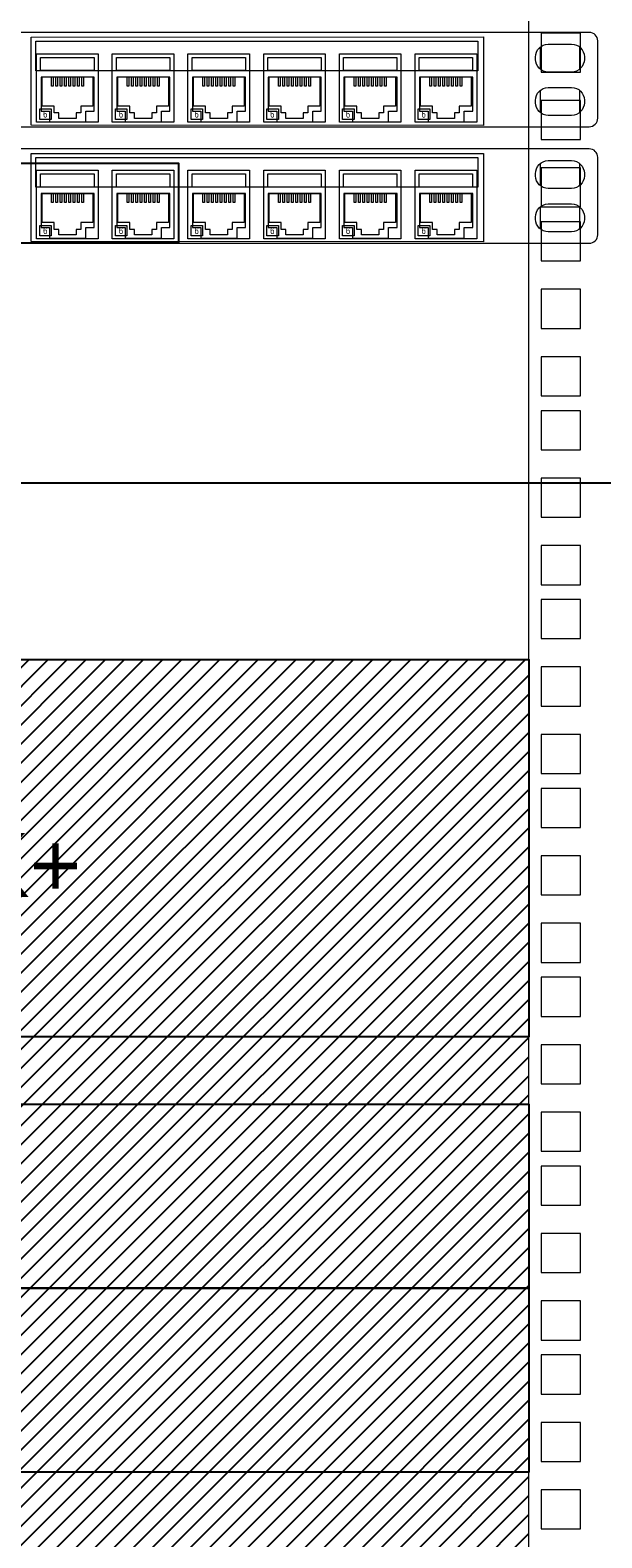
# Model space of a CAD drawing. Header units: millimetres. Extents: x -1087 to 3984, y -274 to 1871.
# Tile 5 of 16: x -539 to -405, y 727 to 1081. Entities that reach past the tile are written whole.
import ezdxf
from ezdxf.enums import TextEntityAlignment as Align

# ---------------------------------------------------------------- set-up
doc = ezdxf.new("R2010")
doc.units = ezdxf.units.MM
for name, color, linetype, lineweight in [('2DE_OBJ_BKT-pp', 93, 'Continuous', 5), ('2DE_TXT', 7, 'Continuous', 9), ('CP_DETAL', 33, 'Continuous', 9)]:
    doc.layers.add(name, color=color, linetype=linetype, lineweight=lineweight)
doc.layers.add('_IE_Gniazdo_LAN_TV', color=5, linetype='Continuous')
doc.layers.add('_IE_Punkt_GPD_PPD', color=5, linetype='Continuous')
doc.styles.add('CP_ATTR', font='ARIAL.TTF')
doc.styles.get("Standard").update_dxf_attribs({"font": 'ARIAL.TTF'})

# ---------------------------------------------------------------- blocks, each defined once
blk = doc.blocks.new('2d_bkt_switchward_1_04_5py1std')
at = {"layer": 'CP_DETAL'}
for points in [[(625, 60), (625, 1930), (625, 1930)], [(627.9, 1294.7), (637.1, 1294.7), (637.1, 1303.9), (627.9, 1303.9), (627.9, 1294.7)], [(627.9, 1278.82), (637.1, 1278.82), (637.1, 1288.02), (627.9, 1288.02), (627.9, 1278.82)], [(627.9, 1262.95), (637.1, 1262.95), (637.1, 1272.15), (627.9, 1272.15), (627.9, 1262.95)], [(627.9, 1250.25), (637.1, 1250.25), (637.1, 1259.45), (627.9, 1259.45), (627.9, 1250.25)], [(627.9, 1234.38), (637.1, 1234.38), (637.1, 1243.57), (627.9, 1243.57), (627.9, 1234.38)], [(627.9, 1218.5), (637.1, 1218.5), (637.1, 1227.7), (627.9, 1227.7), (627.9, 1218.5)], [(627.9, 1205.8), (637.1, 1205.8), (637.1, 1215), (627.9, 1215), (627.9, 1205.8)], [(627.9, 1189.93), (637.1, 1189.93), (637.1, 1199.13), (627.9, 1199.13), (627.9, 1189.93)], [(627.9, 1174.05), (637.1, 1174.05), (637.1, 1183.25), (627.9, 1183.25), (627.9, 1174.05)], [(627.9, 1161.35), (637.1, 1161.35), (637.1, 1170.55), (627.9, 1170.55), (627.9, 1161.35)], [(627.9, 1145.48), (637.1, 1145.48), (637.1, 1154.68), (627.9, 1154.68), (627.9, 1145.48)], [(627.9, 1129.6), (637.1, 1129.6), (637.1, 1138.8), (627.9, 1138.8), (627.9, 1129.6)], [(627.9, 1116.9), (637.1, 1116.9), (637.1, 1126.1), (627.9, 1126.1), (627.9, 1116.9)], [(627.9, 1101.03), (637.1, 1101.03), (637.1, 1110.23), (627.9, 1110.23), (627.9, 1101.03)], [(627.9, 1085.15), (637.1, 1085.15), (637.1, 1094.35), (627.9, 1094.35), (627.9, 1085.15)], [(627.9, 1072.45), (637.1, 1072.45), (637.1, 1081.65), (627.9, 1081.65), (627.9, 1072.45)], [(627.9, 1056.58), (637.1, 1056.58), (637.1, 1065.78), (627.9, 1065.78), (627.9, 1056.58)], [(627.9, 1040.7), (637.1, 1040.7), (637.1, 1049.9), (627.9, 1049.9), (627.9, 1040.7)], [(627.9, 1028), (637.1, 1028), (637.1, 1037.2), (627.9, 1037.2), (627.9, 1028)], [(627.9, 1012.13), (637.1, 1012.13), (637.1, 1021.32), (627.9, 1021.32), (627.9, 1012.13)], [(627.9, 996.25), (637.1, 996.25), (637.1, 1005.45), (627.9, 1005.45), (627.9, 996.25)], [(627.9, 983.55), (637.1, 983.55), (637.1, 992.75), (627.9, 992.75), (627.9, 983.55)], [(627.9, 967.68), (637.1, 967.68), (637.1, 976.88), (627.9, 976.88), (627.9, 967.68)], [(627.9, 951.8), (637.1, 951.8), (637.1, 961), (627.9, 961), (627.9, 951.8)]]:
    blk.add_lwpolyline(points, dxfattribs=at)
at = {"style": 'CP_ATTR', "flags": 9}
for tag in ['ARTICLE', 'PRODUCT-TYPE', 'PRODUCER', 'CHARACTER', 'OTHER']:
    blk.add_attdef(tag, text='', height=0.00005, dxfattribs=at).set_placement((167.41, 67.69), align=Align.MIDDLE_LEFT)
at = {"layer": '2DE_TXT', "style": 'CP_ATTR', "width": 0.8}
for tag, p in [('NAME', (7.18, 2020.54)), ('ORDER-NO', (7.18, 2002.94))]:
    blk.add_attdef(tag, text='', height=10, dxfattribs=at).set_placement(p, align=Align.MIDDLE_LEFT)
blk = doc.blocks.new('2hpn_bkt_55_erfvrtvr_pu')
for p, q in [((460.2, -2.63), (460.2, 2.63)), ((469.4, 2.63), (469.4, -2.63)), ((460.2, -12.83), (460.2, -7.57)), ((469.4, -7.57), (469.4, -12.83))]:
    blk.add_line(p, q)
for points in [[(-6.9, -16.15), (-6.9, -16.15), (-6.9, -16.15), (-6.9, -16.15), (471.7, -16.15), (471.7, -16.15), (471.7, -16.15, 0.41425), (473.7, -14.15), (473.7, -14.15), (473.7, 4.05, 0.414021), (471.7, 6.05), (471.7, 6.05), (-6.9, 6.05, 0.414214), (-8.9, 4.33), (-8.9, 4.33), (-8.9, -14.25, 0.414214), (-6.9, -16.15), (-6.9, -16.15)], [(462.05, 3.3), (462.05, 3.3), (467.55, 3.3, -0.401538), (470.55, 0.3), (470.55, 0.3), (470.55, -0.3, -0.401538), (467.55, -3.3), (467.55, -3.3), (462.05, -3.3, -0.401538), (459.05, -0.3), (459.05, -0.3), (459.05, 0.2, -0.409645), (462.05, 3.3), (462.05, 3.3)], [(462.05, -6.9), (462.05, -6.9), (467.55, -6.9, -0.401538), (470.55, -9.9), (470.55, -9.9), (470.55, -10.5, -0.401538), (467.55, -13.5), (467.55, -13.5), (462.05, -13.5, -0.401538), (459.05, -10.5), (459.05, -10.5), (459.05, -10, -0.409645), (462.05, -6.9), (462.05, -6.9)]]:
    blk.add_lwpolyline(points, format="xyb")
for points in [[(340.4, 4.95), (446.8, 4.99), (446.8, -15.86), (340.4, -15.76), (340.4, 4.95)], [(341.53, -2.99), (341.53, 4.01), (445.53, 4.01), (445.53, -2.99), (341.53, -2.99)], [(342.78, -4.49), (342.78, -12.49), (344.78, -12.49), (344.78, -14.99), (353.28, -14.99), (353.28, -12.49), (355.28, -12.49), (355.28, -4.49), (342.78, -4.49)], [(360.58, -4.49), (360.58, -12.49), (362.58, -12.49), (362.58, -14.99), (371.08, -14.99), (371.08, -12.49), (373.08, -12.49), (373.08, -4.49), (360.58, -4.49)], [(378.38, -4.49), (378.38, -12.49), (380.38, -12.49), (380.38, -14.99), (388.88, -14.99), (388.88, -12.49), (390.88, -12.49), (390.88, -4.49), (378.38, -4.49)], [(396.18, -4.49), (396.18, -12.49), (398.18, -12.49), (398.18, -14.99), (406.68, -14.99), (406.68, -12.49), (408.68, -12.49), (408.68, -4.49), (396.18, -4.49)], [(413.98, -4.49), (413.98, -12.49), (415.98, -12.49), (415.98, -14.99), (424.48, -14.99), (424.48, -12.49), (426.48, -12.49), (426.48, -4.49), (413.98, -4.49)], [(431.78, -4.49), (431.78, -12.49), (433.78, -12.49), (433.78, -14.99), (442.28, -14.99), (442.28, -12.49), (444.28, -12.49), (444.28, -4.49), (431.78, -4.49)]]:
    blk.add_lwpolyline(points)
at = {"linetype": 'ByBlock', "style": 'CP_ATTR', "flags": 1}
for tag in ['OTHER', 'CHARACTER', 'PRODUCER', 'PRODUCT-TYPE', 'ARTICLE']:
    blk.add_attdef(tag, text='', height=0.00005, dxfattribs=at).set_placement((0, 0), align=Align.MIDDLE_LEFT)
at = {"layer": '2DE_TXT', "lineweight": -2, "style": 'CP_ATTR', "width": 0.8}
for tag, p in [('NAME', (635.7, 2.55)), ('ORDER-NO', (635.7, -15.05))]:
    blk.add_attdef(tag, text='', height=12, dxfattribs=at).set_placement(p, align=Align.MIDDLE_LEFT)
blk = doc.blocks.new('2d_n_bkt_29_zg3ev6m')
for points in [[(0, 0), (0, 16.1), (14.5, 16.1), (14.5, 0), (0, 0)], [(0.95, 15.26), (13.55, 15.26), (13.55, 12.16), (0.95, 12.16), (0.95, 15.26)], [(10.4, 3.8), (10.4, 2.2), (9.28, 2.2), (9.28, 0.9), (5.22, 0.9), (5.22, 2.2), (4.1, 2.2), (4.1, 3.8), (1.3, 3.8), (1.3, 10.65), (13.2, 10.65), (13.2, 3.8), (10.4, 3.8)], [(3.89, 10.65), (3.89, 8.49), (3.49, 8.49), (3.49, 10.65)], [(4.91, 10.65), (4.91, 8.49), (4.51, 8.49), (4.51, 10.65)], [(5.93, 10.65), (5.93, 8.49), (5.53, 8.49), (5.53, 10.65)], [(6.95, 10.65), (6.95, 8.49), (6.55, 8.49), (6.55, 10.65)], [(7.97, 10.65), (7.97, 8.49), (7.57, 8.49), (7.57, 10.65)], [(8.99, 10.65), (8.99, 8.49), (8.59, 8.49), (8.59, 10.65)], [(10.01, 10.65), (10.01, 8.49), (9.61, 8.49), (9.61, 10.65)], [(11.03, 10.65), (11.03, 8.49), (10.63, 8.49), (10.63, 10.65)], [(0.75, 3.15), (3.45, 3.15), (3.45, 0.65), (0.75, 0.65), (0.75, 3.15)]]:
    blk.add_lwpolyline(points)
at = {"insert": (1.01, 2.7), "char_height": 2, "width": 2.7, "attachment_point": 1}
blk.add_mtext('\\fArial Narrow|b0|i0;\\H0.8x; 6', dxfattribs=at)
at = {"linetype": 'ByBlock', "style": 'CP_ATTR', "flags": 9}
for tag in ['NAME', 'ARTICLE', 'PRODUCT-TYPE', 'ORDER-NO', 'PRODUCER', 'CHARACTER', 'OTHER']:
    blk.add_attdef(tag, text='', height=0.00005, dxfattribs=at).set_placement((-2.5, -1.75), align=Align.MIDDLE_LEFT)

msp = doc.modelspace()

# ---------------------------------------------------------------- hatches: boundary and pattern name
at = {"transparency": 33554687}
h = msp.add_hatch(dxfattribs=at)
h.set_pattern_fill('ANSI31', color=256)
h.paths.add_polyline_path([(-874.85, -84.17), (-421.95, -84.17), (-421.95, 933.25), (-874.85, 933.25)])
h.paths.add_polyline_path([(-871.95, 1259.98), (-421.95, 1259.98), (-421.95, 1706.83), (-871.95, 1706.83)])

# ---------------------------------------------------------------- linework, layer by layer
for points in [[(-871.95, 933.25), (-421.95, 933.25), (-421.95, 844.45), (-871.95, 844.45)], [(-871.95, 828.61), (-421.95, 828.61), (-421.95, 785.3), (-871.95, 785.3)], [(-871.95, 785.3), (-421.95, 785.3), (-421.95, 741.99), (-871.95, 741.99)]]:
    msp.add_lwpolyline(points, close=True)
at = {"layer": '_IE_Gniazdo_LAN_TV'}
msp.add_lwpolyline([(-863.06, 1050.09), (-504.38, 1050.09), (-504.38, 1031.26), (-863.06, 1031.26)], close=True, dxfattribs=at)
at = {"layer": '_IE_Punkt_GPD_PPD'}
msp.add_lwpolyline([(294.89, 757.03), (294.89, 73.04), (-353.59, 73.04), (-353.59, 974.77), (-700.04, 974.77), (-700.04, 1031.26)], dxfattribs=at)

# ---------------------------------------------------------------- block references
at = {"layer": '2DE_OBJ_BKT-pp'}
for name, p in [('2d_bkt_switchward_1_04_5py1std', (-1046.95, -223.17)), ('2hpn_bkt_55_erfvrtvr_pu', (-879.45, 1074.83)), ('2d_n_bkt_29_zg3ev6m', (-537.73, 1059.73)), ('2d_n_bkt_29_zg3ev6m', (-519.93, 1059.73)), ('2d_n_bkt_29_zg3ev6m', (-502.13, 1059.73)), ('2d_n_bkt_29_zg3ev6m', (-484.33, 1059.73)), ('2d_n_bkt_29_zg3ev6m', (-466.53, 1059.73)), ('2d_n_bkt_29_zg3ev6m', (-448.73, 1059.73)), ('2hpn_bkt_55_erfvrtvr_pu', (-879.45, 1047.41)), ('2d_n_bkt_29_zg3ev6m', (-537.73, 1032.31)), ('2d_n_bkt_29_zg3ev6m', (-519.93, 1032.31)), ('2d_n_bkt_29_zg3ev6m', (-502.13, 1032.31)), ('2d_n_bkt_29_zg3ev6m', (-484.33, 1032.31)), ('2d_n_bkt_29_zg3ev6m', (-466.53, 1032.31)), ('2d_n_bkt_29_zg3ev6m', (-448.73, 1032.31))]:
    msp.add_blockref(name, p, dxfattribs=at)

# ---------------------------------------------------------------- texts
at = {"insert": (-761.84, 892.4), "char_height": 15, "width": 250.2257, "attachment_point": 1}
msp.add_mtext('UPS Legrand Daker DK+', dxfattribs=at)

doc.saveas('drawing.dxf')
